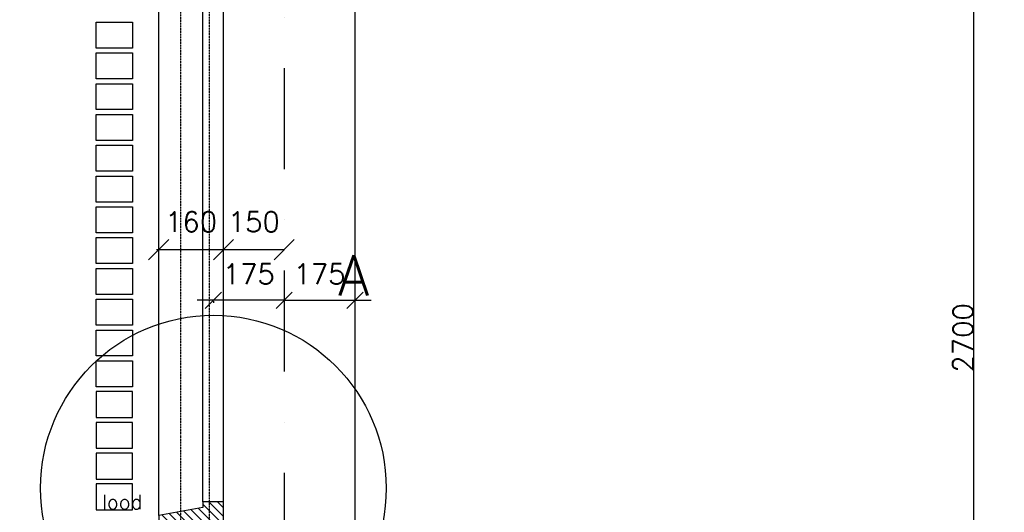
# Model space of a CAD drawing. Extents: x 0 to 297174, y -27731 to 163980.
# Tile 48 of 152: x 152085 to 154520, y 96715 to 97932. Entities that reach past the tile are written whole.
import ezdxf

# ---------------------------------------------------------------- set-up
doc = ezdxf.new("R2010")
doc.units = 0
doc.header["$LTSCALE"] = 5
doc.header["$MEASUREMENT"] = 0
doc.header["$PDMODE"] = 3
doc.header["$PDSIZE"] = 0.1
for name, pattern in [('DASHDOT', [1, 0.5, -0.25, 0, -0.25]), ('DD1', [2.66667, 1.66667, -0.5, 0, -0.5]), ('HIDDEN2', [0.1875, 0.125, -0.0625])]:
    doc.linetypes.add(name, pattern=pattern)
doc.layers.get('0').update_dxf_attribs({"linetype": 'CONTINUOUS'})
doc.layers.get('DEFPOINTS').update_dxf_attribs({"linetype": 'CONTINUOUS'})
for name, color, linetype in [('_DETAILNUMMERS', 4, 'CONTINUOUS'), ('_DETAILNUMMERSTEKST', 4, 'CONTINUOUS'), ('A--A35--_F--3-', 9, 'CONTINUOUS'), ('A--L21D1_BUITENWAND', 1, 'CONTINUOUS'), ('A--L28D1_KONSTRUKTIES', 1, 'CONTINUOUS'), ('A--L28DC1_KONSTRUKTIES', 1, 'HIDDEN2'), ('A--L31--', 2, 'CONTINUOUS'), ('A--L31--_F--3-', 7, 'CONTINUOUS'), ('A--L31A1_BUITENKOZIJN', 1, 'CONTINUOUS'), ('A--M$1A-_F123-', 1, 'CONTINUOUS'), ('A--M1$A-_F123-', 1, 'CONTINUOUS'), ('A--T01A-18_TEKST', 1, 'CONTINUOUS'), ('STRAMIEN', 8, 'DD1'), ('X--LR---_CP', 7, 'CONTINUOUS')]:
    doc.layers.add(name, color=color, linetype=linetype)
doc.styles.add('ALFA-0_25', font='ROMANS')
doc.styles.add('HIEMSTRA', font='romans.shx')
doc.dimstyles.new('ALFA-0_25', dxfattribs={"dimscale": 50, "dimtxt": 2.5, "dimasz": 2.5, "dimexe": 0.3, "dimexo": 0.3, "dimgap": 1.25, "dimtad": 1, "dimdec": 0, "dimzin": 0, "dimdsep": 46, "dimtxsty": 'ALFA-0_25', "dimblk1": 'OBLIQUE', "dimblk2": 'OBLIQUE', "dimsah": 1, "dimcen": 0.09, "dimdle": 0.3, "dimclrd": 1, "dimclre": 1, "dimclrt": 2, "dimadec": 0, "dimazin": 0, "dimtfac": 1, "dimtdec": 0, "dimtofl": 0, "dimtmove": 2, "dimatfit": 3, "dimldrblk": 'OBLIQUE', "dimfxl": 0, "dimtvp": 625, "dimtolj": 1, "dimtzin": 0, "dimarcsym": 0})
doc.dimstyles.new('ALFA25', dxfattribs={"dimtxt": 50, "dimasz": 2, "dimexe": 0.3, "dimexo": 0.3, "dimgap": 2, "dimtad": 1, "dimdec": 0, "dimzin": 0, "dimdsep": 46, "dimtxsty": 'HIEMSTRA', "dimblk1": 'OBLIQUE', "dimblk2": 'OBLIQUE', "dimsah": 1, "dimcen": 0.09, "dimdle": 0.3, "dimclrd": 1, "dimclre": 1, "dimclrt": 2, "dimadec": 0, "dimazin": 0, "dimtfac": 0.75, "dimtdec": 4, "dimtix": 1, "dimtmove": 2, "dimatfit": 3, "dimldrblk": 'OBLIQUE', "dimfxl": 0, "dimtvp": 625, "dimtolj": 1, "dimtzin": 0, "dimarcsym": 0})
doc.dimstyles.get("Standard").update_dxf_attribs({"dimscale": 50, "dimtxt": 2.5, "dimasz": 2, "dimexe": 0.3, "dimexo": 0.3, "dimgap": 2, "dimtad": 1, "dimdec": 0, "dimzin": 0, "dimdsep": 46, "dimtxsty": 'HIEMSTRA', "dimblk1": 'OBLIQUE', "dimblk2": 'OBLIQUE', "dimsah": 1, "dimcen": 0.09, "dimdle": 0.3, "dimclrd": 1, "dimclre": 1, "dimclrt": 2, "dimadec": 0, "dimazin": 0, "dimtfac": 1, "dimtdec": 4, "dimtix": 1, "dimtmove": 2, "dimatfit": 3, "dimldrblk": 'OBLIQUE', "dimfxl": 0, "dimtvp": 625, "dimtolj": 1, "dimtzin": 0, "dimarcsym": 0})

# ---------------------------------------------------------------- blocks, each defined once
blk = doc.blocks.new('_OBLIQUE')
at = {"color": 0, "linetype": 'ByBlock'}
blk.add_line((-0.5, -0.5), (0.5, 0.5), dxfattribs=at)
blk = doc.blocks.new('*D101')
at = {"color": 1, "linetype": 'ByBlock'}
for p, q in [((159735.8, 98495.9), (158577.1, 98495.9)), ((158577.4, 95795.6), (158577.4, 98496.2)), ((163914, 95795.9), (158577.1, 95795.9))]:
    blk.add_line(p, q, dxfattribs=at)
at = {"layer": 'DEFPOINTS', "color": 0, "linetype": 'ByBlock'}
for p in [(158577.4, 98495.9), (159736.1, 98495.9), (163914.3, 95795.9)]:
    blk.add_point(p, dxfattribs=at)
at = {"color": 1, "linetype": 'ByBlock', "xscale": 2, "yscale": 2, "zscale": 2}
for p, rotation in [((158577.4, 98495.9), 90), ((158577.4, 95795.9), 270)]:
    blk.add_blockref('_OBLIQUE', p, dxfattribs=dict(at, rotation=rotation))
at = {"color": 2, "linetype": 'ByBlock', "insert": (158550.4, 97145.9), "char_height": 50, "attachment_point": 5, "rotation": 90, "style": 'HIEMSTRA'}
blk.add_mtext('\\A1;2700', dxfattribs=at)
blk = doc.blocks.new('*D506')
at = {"layer": 'A--M$1A-_F123-', "color": 1, "linetype": 'Continuous', "lineweight": -2}
for p, q in [((152739.3, 97238.7), (152699.3, 97238.7)), ((152739.3, 97238.7), (152914.2, 97238.7)), ((152739.3, 97236.4), (152739.3, 97232.7)), ((152914.2, 97238.7), (152954.2, 97238.7)), ((152914.2, 97236.4), (152914.2, 97232.7))]:
    blk.add_line(p, q, dxfattribs=at)
at = {"layer": 'DEFPOINTS', "color": 0, "linetype": 'Continuous'}
for p in [(152739.3, 97242.4), (152914.2, 97242.4), (152914.2, 97238.7)]:
    blk.add_point(p, dxfattribs=at)
at = {"layer": 'A--M$1A-_F123-', "color": 1, "linetype": 'Continuous', "lineweight": -2, "xscale": 40, "yscale": 40, "zscale": 40}
blk.add_blockref('_OBLIQUE', (152739.3, 97238.7), dxfattribs=at)
at = {"layer": 'A--M$1A-_F123-', "color": 1, "linetype": 'Continuous', "lineweight": -2, "xscale": 40, "yscale": 40, "zscale": 40, "rotation": 180}
blk.add_blockref('_OBLIQUE', (152914.2, 97238.7), dxfattribs=at)
at = {"layer": 'A--M$1A-_F123-', "color": 2, "linetype": 'Continuous', "insert": (152826.7, 97303.7), "char_height": 50, "attachment_point": 5, "style": 'HIEMSTRA'}
blk.add_mtext('\\A1;175', dxfattribs=at)
blk = doc.blocks.new('*D507')
at = {"layer": 'A--M$1A-_F123-', "color": 1, "linetype": 'Continuous', "lineweight": -2}
for p, q in [((152564.3, 97238.7), (152524.3, 97238.7)), ((152739.3, 97238.7), (152564.3, 97238.7)), ((152564.3, 97236.4), (152564.3, 97232.7)), ((152739.3, 97238.7), (152779.3, 97238.7)), ((152739.3, 97236.4), (152739.3, 97232.7))]:
    blk.add_line(p, q, dxfattribs=at)
at = {"layer": 'DEFPOINTS', "color": 0, "linetype": 'Continuous'}
for p in [(152564.3, 97242.4), (152564.3, 97238.7), (152739.3, 97242.4)]:
    blk.add_point(p, dxfattribs=at)
at = {"layer": 'A--M$1A-_F123-', "color": 1, "linetype": 'Continuous', "lineweight": -2, "xscale": 40, "yscale": 40, "zscale": 40}
blk.add_blockref('_OBLIQUE', (152564.3, 97238.7), dxfattribs=at)
at = {"layer": 'A--M$1A-_F123-', "color": 1, "linetype": 'Continuous', "lineweight": -2, "xscale": 40, "yscale": 40, "zscale": 40, "rotation": 180}
blk.add_blockref('_OBLIQUE', (152739.3, 97238.7), dxfattribs=at)
at = {"layer": 'A--M$1A-_F123-', "color": 2, "linetype": 'Continuous', "insert": (152651.8, 97303.7), "char_height": 50, "attachment_point": 5, "style": 'HIEMSTRA'}
blk.add_mtext('\\A1;175', dxfattribs=at)
blk = doc.blocks.new('*D512')
at = {"layer": 'A--M$1A-_F123-', "color": 1, "lineweight": -2}
for p, q in [((152273.3, 98307.9), (152020, 98307.9)), ((152026, 96474.6), (152026, 98313.9)), ((152273.3, 96480.6), (152020, 96480.6))]:
    blk.add_line(p, q, dxfattribs=at)
at = {"layer": 'DEFPOINTS', "color": 0}
for p in [(152026, 98307.9), (152279.3, 98307.9), (152279.3, 96480.6)]:
    blk.add_point(p, dxfattribs=at)
at = {"layer": 'A--M$1A-_F123-', "color": 1, "lineweight": -2, "xscale": 40, "yscale": 40, "zscale": 40}
for p, rotation in [((152026, 98307.9), 90), ((152026, 96480.6), 270)]:
    blk.add_blockref('_OBLIQUE', p, dxfattribs=dict(at, rotation=rotation))
at = {"layer": 'A--M$1A-_F123-', "color": 2, "insert": (151952.7, 97394.3), "char_height": 50, "attachment_point": 5, "rotation": 90, "style": 'HIEMSTRA'}
blk.add_mtext('\\A1;24 lgn =  1825.9', dxfattribs=at)
blk = doc.blocks.new('KOZIJN_A')
at = {"layer": 'A--A35--_F--3-'}
h = blk.add_hatch(dxfattribs=at)
h.set_pattern_fill('ALFALINE', color=256, scale=15, angle=90, style=0, pattern_type=2)
h.set_pattern_definition([(135, (354.147, -1015.253), (-10.6066, -10.6066), [])])
h.paths.add_polyline_path([(-41, 68), (-41, 54), (-150, 34.4), (-150, -27), (-135, -27), (-127, -13), (-15, -13), (-15, -27.1), (0, -27), (0, 0), (10, 0), (10, 68)])
at = {"layer": 'A--L31--_F--3-', "color": 2, "linetype": 'Continuous'}
blk.add_lwpolyline([(-41, 68), (-41, 54), (-150, 34.4), (-150, -27), (-135, -27), (-127, -13), (-15, -13), (-15, -27.1), (0, -27), (0, 0), (10, 0), (10, 68)], close=True, dxfattribs=at)
at = {"layer": 'X--LR---_CP'}
blk.add_point((0, 0), dxfattribs=at)
blk = doc.blocks.new('*D663')
at = {"color": 1, "linetype": 'ByBlock'}
blk.add_line((152423.3, 97406.7), (152589.3, 97406.7), dxfattribs=at)
at = {"layer": 'DEFPOINTS', "color": 0, "linetype": 'ByBlock'}
for p in [(152429.3, 97406.7), (152589.3, 97406.7), (152589.3, 97406.7)]:
    blk.add_point(p, dxfattribs=at)
at = {"color": 1, "linetype": 'ByBlock', "xscale": 50, "yscale": 50, "zscale": 50, "rotation": 180}
blk.add_blockref('_OBLIQUE', (152429.3, 97406.7), dxfattribs=at)
at = {"color": 1, "linetype": 'ByBlock', "xscale": 50, "yscale": 50, "zscale": 50}
blk.add_blockref('_OBLIQUE', (152589.3, 97406.7), dxfattribs=at)
at = {"color": 2, "linetype": 'ByBlock', "insert": (152509.3, 97475.2), "char_height": 50, "attachment_point": 5, "style": 'ALFA-0_25'}
blk.add_mtext('\\A1;160', dxfattribs=at)
blk = doc.blocks.new('*D668')
at = {"color": 1, "linetype": 'ByBlock'}
blk.add_line((152583.3, 97364.1), (152739.3, 97364.1), dxfattribs=at)
at = {"layer": 'DEFPOINTS', "color": 0, "linetype": 'ByBlock'}
for p in [(152589.3, 97364.1), (152739.3, 97364.1), (152739.3, 97364.1)]:
    blk.add_point(p, dxfattribs=at)
at = {"color": 1, "linetype": 'ByBlock', "xscale": 50, "yscale": 50, "zscale": 50, "rotation": 180}
blk.add_blockref('_OBLIQUE', (152589.3, 97364.1), dxfattribs=at)
at = {"color": 1, "linetype": 'ByBlock', "xscale": 50, "yscale": 50, "zscale": 50}
blk.add_blockref('_OBLIQUE', (152739.3, 97364.1), dxfattribs=at)
at = {"color": 2, "linetype": 'ByBlock', "insert": (152664.3, 97432.6), "char_height": 50, "attachment_point": 5, "style": 'ALFA-0_25'}
blk.add_mtext('\\A1;150', dxfattribs=at)

msp = doc.modelspace()

# ---------------------------------------------------------------- linework, layer by layer
at = {"layer": '_DETAILNUMMERS'}
msp.add_circle((152564.3, 96774.5), 427.3, dxfattribs=at)
at = {"layer": 'A--L21D1_BUITENWAND', "elevation": 0}
for points in [[(152364.3, 97862), (152274.3, 97862), (152274.3, 97926.1), (152364.3, 97926.1)], [(152364.3, 97785.9), (152274.3, 97785.9), (152274.3, 97850.1), (152364.3, 97850.1)], [(152364.3, 97709.8), (152274.3, 97709.8), (152274.3, 97774), (152364.3, 97774)], [(152364.3, 97633.8), (152274.3, 97633.8), (152274.3, 97697.9), (152364.3, 97697.9)], [(152364.3, 97557.7), (152274.3, 97557.7), (152274.3, 97621.8), (152364.3, 97621.8)], [(152364.3, 97481.6), (152274.3, 97481.6), (152274.3, 97545.7), (152364.3, 97545.7)], [(152364.3, 97405.5), (152274.3, 97405.5), (152274.3, 97469.7), (152364.3, 97469.7)], [(152364.3, 97329.4), (152274.3, 97329.4), (152274.3, 97393.6), (152364.3, 97393.6)], [(152364.3, 97253.4), (152274.3, 97253.4), (152274.3, 97317.5), (152364.3, 97317.5)], [(152364.3, 97177.3), (152274.3, 97177.3), (152274.3, 97241.4), (152364.3, 97241.4)], [(152364.3, 97101.2), (152274.3, 97101.2), (152274.3, 97165.3), (152364.3, 97165.3)], [(152364.3, 97025.1), (152274.3, 97025.1), (152274.3, 97089.3), (152364.3, 97089.3)], [(152364.3, 97013.2), (152274.3, 97013.2), (152274.3, 96949), (152364.3, 96949)], [(152364.3, 96937.1), (152274.3, 96937.1), (152274.3, 96873), (152364.3, 96873)], [(152364.3, 96861), (152274.3, 96861), (152274.3, 96796.9), (152364.3, 96796.9)], [(152364.3, 96784.9), (152274.3, 96784.9), (152274.3, 96720.8), (152364.3, 96720.8)]]:
    msp.add_lwpolyline(points, close=True, dxfattribs=at)
at = {"layer": 'A--L28D1_KONSTRUKTIES'}
msp.add_lwpolyline([(153739.3, 99007.4), (153739.3, 98857.4), (152914.2, 98857.4), (152914.2, 95770.9)], dxfattribs=at)
at = {"layer": 'A--L28DC1_KONSTRUKTIES'}
for points in [[(152484.2, 93141.9), (152394.2, 93141.9), (152394.2, 93126.1), (152484.2, 93126.1), (152484.2, 95118.9), (152364.2, 95118.9), (152364.2, 95248.9), (152484.2, 95248.9), (152484.2, 96482.8), (152394.2, 96482.8), (152394.2, 96492.8), (152484.2, 96492.8), (152484.2, 96904.8), (152484.2, 96904.8), (152484.2, 96904.8), (152484.2, 98493.9), (152364.2, 98493.9), (152364.2, 98623.9), (152484.2, 98623.9), (152484.2, 99985.9)], [(152554.2, 99985.9), (152554.2, 91947.5), (152484.2, 92003.6), (152484.2, 93141.9), (152394.2, 93141.9), (152394.2, 93126.1), (152484.2, 93126.1)]]:
    msp.add_lwpolyline(points, dxfattribs=at)
at = {"layer": 'A--L31A1_BUITENKOZIJN'}
for p, q in [((152589.3, 96740.9), (152589.3, 98271.9)), ((152429.3, 96707.3), (152429.3, 98250.9)), ((152538.3, 96740.9), (152538.3, 98212.9))]:
    msp.add_line(p, q, dxfattribs=at)
at = {"layer": 'STRAMIEN', "linetype": 'DASHDOT', "ltscale": 100}
msp.add_line((152739.3, 110315), (152739.3, 90172.2), dxfattribs=at)

# ---------------------------------------------------------------- block references
at = {"layer": 'A--L31--'}
msp.add_blockref('KOZIJN_A', (152579.3, 96672.9), dxfattribs=at)

# ---------------------------------------------------------------- texts
at = {"layer": '_DETAILNUMMERSTEKST', "style": 'HIEMSTRA'}
msp.add_text('A', height=100, dxfattribs=at).set_placement((152872.7, 97250.4))
at = {"layer": 'A--T01A-18_TEKST', "style": 'HIEMSTRA'}
msp.add_text('lood', height=36, dxfattribs=at).set_placement((152288.7, 96722.3))

# ---------------------------------------------------------------- dimensions: what is measured, and where the dimension line sits
at = {"layer": 'A--M$1A-_F123-'}
dim = msp.add_linear_dim(base=(154444.7, 98495.9), p1=(159781.6, 95795.9), p2=(155603.5, 98495.9), angle=270, dimstyle='ALFA25', dxfattribs=at)
dim.commit()
dim.dimension.update_dxf_attribs({"geometry": '*D101', "text_midpoint": (154417.7, 97145.9), "insert": (-4132.7, 0)})
dim = msp.add_linear_dim(base=(152026, 98307.9), p1=(152279.3, 96480.6), p2=(152279.3, 98307.9), angle=270, text='24 lgn =  1825.9', dimstyle='Standard', override={"dimscale": 20}, dxfattribs=at)
dim.commit()
dim.dimension.update_dxf_attribs({"geometry": '*D512', "text_midpoint": (151952.7, 97394.3)})
at = {"layer": 'A--M$1A-_F123-', "linetype": 'Continuous'}
for base, p2, picture, middle in [((152564.3, 97238.7), (152564.3, 97242.4), '*D507', (152651.8, 97303.7)), ((152914.2, 97238.7), (152914.2, 97242.4), '*D506', (152826.7, 97303.7))]:
    dim = msp.add_linear_dim(base=base, p1=(152739.3, 97242.4), p2=p2, dimstyle='Standard', override={"dimscale": 20}, dxfattribs=at)
    dim.commit()
    dim.dimension.update_dxf_attribs({"geometry": picture, "text_midpoint": middle})
at = {"layer": 'A--M1$A-_F123-'}
dim = msp.add_linear_dim(base=(152589.3, 97364.1), p1=(152429.3, 97364.1), p2=(152589.3, 97364.1), dimstyle='ALFA-0_25', override={"dimscale": 20}, dxfattribs=at)
dim.commit()
dim.dimension.update_dxf_attribs({"geometry": '*D663', "text_midpoint": (152509.3, 97432.6), "insert": (0, -42.6)})
dim = msp.add_linear_dim(base=(152739.3, 97364.1), p1=(152589.3, 97364.1), p2=(152739.3, 97364.1), dimstyle='ALFA-0_25', override={"dimscale": 20}, dxfattribs=at)
dim.commit()
dim.dimension.update_dxf_attribs({"geometry": '*D668', "text_midpoint": (152664.3, 97432.6)})

doc.saveas('drawing.dxf')
